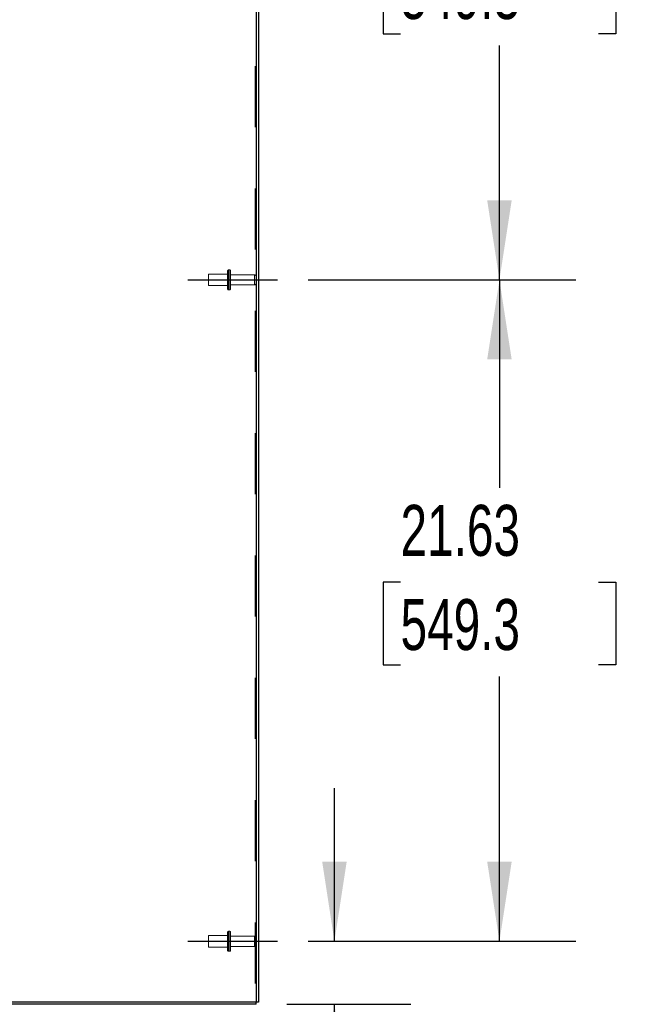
# Model space of a CAD drawing. Header units: inches. Extents: x 0.2 to 10.8, y 0.2 to 8.2.
# Tile 152 of 171: x 6.5 to 7.5, y 3 to 4.6. Entities that reach past the tile are written whole.
import ezdxf

# ---------------------------------------------------------------- set-up
doc = ezdxf.new("R2010")
doc.units = ezdxf.units.IN
doc.header["$MEASUREMENT"] = 0
doc.linetypes.add('CENTERX2', pattern=[0.8, 0.5, -0.1, 0.1, -0.1])
doc.linetypes.add('HIDDEN', pattern=[0.075, 0.05, -0.025])
for name, color, linetype in [('CENTER', 40, 'CENTERX2'), ('DIMENSIONS', 140, 'Continuous'), ('SLD-0', 179, 'Continuous')]:
    doc.layers.add(name, color=color, linetype=linetype)
doc.styles.add('SLDTEXTSTYLE0', font='TXT', dxfattribs={"width": 0.7})
doc.dimstyles.new('SLDDIMSTYLE0', dxfattribs={"dimtxt": 0.084961, "dimasz": 0.13, "dimexe": 0, "dimexo": 0.0625, "dimgap": 0.02124, "dimtad": 0, "dimtih": 1, "dimtoh": 1, "dimlfac": 20, "dimrnd": 1e-09, "dimzin": 12, "dimdsep": 46, "dimtxsty": 'SLDTEXTSTYLE0', "dimsah": 1, "dimcen": 0.09, "dimadec": 0, "dimazin": 3, "dimtfac": 1, "dimtofl": 0, "dimtmove": 0, "dimatfit": 3, "dimfxl": 0, "dimfrac": 2, "dimtolj": 1, "dimtzin": 12, "dimarcsym": 0})
doc.dimstyles.new('SLDDIMSTYLE1', dxfattribs={"dimtxt": 0.084961, "dimasz": 0.13, "dimexe": 0, "dimexo": 0.0625, "dimgap": 0.02124, "dimtad": 0, "dimtih": 1, "dimtoh": 1, "dimlfac": 20, "dimrnd": 1e-09, "dimzin": 12, "dimdsep": 46, "dimtxsty": 'SLDTEXTSTYLE0', "dimsah": 1, "dimcen": 0.09, "dimadec": 0, "dimazin": 3, "dimtfac": 1, "dimtmove": 0, "dimatfit": 0, "dimfxl": 0, "dimfrac": 2, "dimtolj": 1, "dimtzin": 12, "dimarcsym": 0})

# ---------------------------------------------------------------- blocks, each defined once
blk = doc.blocks.new('_D_16')
at = {"layer": 'DIMENSIONS'}
for p, q in [((6.9763, 3.1408), (6.9763, 3.3908)), ((6.9332, 3.1408), (7.1013, 3.1408)), ((6.8986, 3.0377), (7.1013, 3.0377)), ((6.9763, 2.8003), (6.9763, 3.0377)), ((7.0206, 2.8003), (6.9763, 2.8003)), ((7.1738, 2.8003), (7.1453, 2.8003)), ((7.1453, 2.8003), (7.1453, 2.6653)), ((7.4263, 2.8003), (7.4548, 2.8003)), ((7.4548, 2.8003), (7.4548, 2.6653)), ((7.1453, 2.6653), (7.1738, 2.6653)), ((7.4548, 2.6653), (7.4263, 2.6653))]:
    blk.add_line(p, q, dxfattribs=at)
for points in [[(6.9763, 3.1408), (6.9963, 3.2708), (6.9563, 3.2708)], [(6.9763, 3.0377), (6.9563, 2.9077), (6.9963, 2.9077)]]:
    blk.add_solid(points, dxfattribs=at)
at = {"layer": 'DIMENSIONS', "char_height": 0.08333, "attachment_point": 1, "style": 'SLDTEXTSTYLE0'}
for s, insert in [('2.06', (7.1738, 2.9268)), ('52.3', (7.1738, 2.7727))]:
    blk.add_mtext(s, dxfattribs=dict(at, insert=insert))
blk = doc.blocks.new('_D_17')
at = {"layer": 'DIMENSIONS'}
for p, q in [((6.9332, 4.222), (7.3709, 4.222)), ((7.2459, 4.222), (7.2459, 3.8818)), ((7.0843, 3.7278), (7.0558, 3.7278)), ((7.0558, 3.7278), (7.0558, 3.5927)), ((7.4075, 3.7278), (7.436, 3.7278)), ((7.436, 3.7278), (7.436, 3.5927)), ((7.0558, 3.5927), (7.0843, 3.5927)), ((7.436, 3.5927), (7.4075, 3.5927)), ((7.2459, 3.1408), (7.2459, 3.5737)), ((6.9332, 3.1408), (7.3709, 3.1408))]:
    blk.add_line(p, q, dxfattribs=at)
for points in [[(7.2459, 4.222), (7.2259, 4.092), (7.2659, 4.092)], [(7.2459, 3.1408), (7.2659, 3.2708), (7.2259, 3.2708)]]:
    blk.add_solid(points, dxfattribs=at)
at = {"layer": 'DIMENSIONS', "char_height": 0.08333, "attachment_point": 1, "style": 'SLDTEXTSTYLE0'}
for s, insert in [('21.63', (7.0843, 3.8542)), ('549.3', (7.0843, 3.7002))]:
    blk.add_mtext(s, dxfattribs=dict(at, insert=insert))
blk = doc.blocks.new('_D_18')
at = {"layer": 'DIMENSIONS'}
for p, q in [((6.9332, 5.3033), (7.3709, 5.3033)), ((7.2459, 5.3033), (7.2459, 4.9135)), ((7.0843, 4.7594), (7.0558, 4.7594)), ((7.0558, 4.7594), (7.0558, 4.6244)), ((7.4075, 4.7594), (7.436, 4.7594)), ((7.436, 4.7594), (7.436, 4.6244)), ((7.0558, 4.6244), (7.0843, 4.6244)), ((7.436, 4.6244), (7.4075, 4.6244)), ((7.2459, 4.222), (7.2459, 4.6054)), ((6.9332, 4.222), (7.3709, 4.222))]:
    blk.add_line(p, q, dxfattribs=at)
for points in [[(7.2459, 5.3033), (7.2259, 5.1733), (7.2659, 5.1733)], [(7.2459, 4.222), (7.2659, 4.352), (7.2259, 4.352)]]:
    blk.add_solid(points, dxfattribs=at)
at = {"layer": 'DIMENSIONS', "char_height": 0.08333, "attachment_point": 1, "style": 'SLDTEXTSTYLE0'}
for s, insert in [('21.63', (7.0843, 4.8859)), ('549.3', (7.0843, 4.7318))]:
    blk.add_mtext(s, dxfattribs=dict(at, insert=insert))

msp = doc.modelspace()

# ---------------------------------------------------------------- linework, layer by layer
at = {"layer": 'CENTER'}
for p, q in [((6.7367398, 4.2220208), (6.8832047, 4.2220208)), ((6.7367398, 3.1407708), (6.8832047, 3.1407708))]:
    msp.add_line(p, q, dxfattribs=at)
at = {"layer": 'SLD-0', "linetype": 'HIDDEN', "lineweight": 18}
for p, q in [((6.8467742, 5.7714913), (6.8467742, 3.0413208)), ((6.8467742, 5.7714913), (6.8467742, 3.0413208)), ((6.8017242, 4.2367708), (6.8017242, 4.2220208)), ((6.8052242, 4.2382708), (6.8032242, 4.2382708)), ((6.8032242, 4.2381817), (6.8032242, 4.2058598)), ((6.8032242, 4.2381817), (6.8032242, 4.2058598)), ((6.8052242, 4.2381817), (6.8052242, 4.2058598)), ((6.8052242, 4.2381817), (6.8052242, 4.2058598)), ((6.8067242, 4.2367708), (6.8067242, 4.2220208)), ((6.7704742, 4.2313958), (6.7704742, 4.2220208)), ((6.8017242, 4.2313958), (6.7704742, 4.2313958)), ((6.7704742, 4.2220208), (6.7704742, 4.2126458)), ((6.8017242, 4.2220208), (6.8017242, 4.2072708)), ((6.8455742, 4.2303208), (6.8067242, 4.2303208)), ((6.8067242, 4.2220208), (6.8067242, 4.2072708)), ((6.8455742, 4.2302976), (6.8455742, 4.213744)), ((6.8455742, 4.2302976), (6.8455742, 4.213744)), ((6.7704742, 4.2126458), (6.8017242, 4.2126458)), ((6.8032242, 4.2057708), (6.8052242, 4.2057708)), ((6.8067242, 4.2137208), (6.8455742, 4.2137208)), ((6.8017242, 3.1555208), (6.8017242, 3.1407708)), ((6.8052242, 3.1570208), (6.8032242, 3.1570208)), ((6.8032242, 3.1569317), (6.8032242, 3.1246098)), ((6.8032242, 3.1569317), (6.8032242, 3.1246098)), ((6.8032242, 3.1569317), (6.8032242, 3.1246098)), ((6.8052242, 3.1569317), (6.8052242, 3.1246098)), ((6.8052242, 3.1569317), (6.8052242, 3.1246098)), ((6.8052242, 3.1569317), (6.8052242, 3.1246098)), ((6.8067242, 3.1555208), (6.8067242, 3.1407708)), ((6.7704742, 3.1501458), (6.7704742, 3.1407708)), ((6.8017242, 3.1501458), (6.7704742, 3.1501458)), ((6.7704742, 3.1407708), (6.7704742, 3.1313958)), ((6.8017242, 3.1407708), (6.8017242, 3.1260208)), ((6.8455742, 3.1490708), (6.8067242, 3.1490708)), ((6.8067242, 3.1407708), (6.8067242, 3.1260208)), ((6.8455742, 3.1490476), (6.8455742, 3.132494)), ((6.8455742, 3.1490476), (6.8455742, 3.132494)), ((6.8455742, 3.1490476), (6.8455742, 3.132494)), ((6.7704742, 3.1313958), (6.8017242, 3.1313958)), ((6.8032242, 3.1245208), (6.8052242, 3.1245208)), ((6.8067242, 3.1324708), (6.8455742, 3.1324708))]:
    msp.add_line(p, q, dxfattribs=at)
at = {"layer": 'SLD-0', "linetype": 'Continuous', "lineweight": 25}
for p, q in [((6.8485742, 5.7723306), (6.8485742, 3.0413208)), ((6.8521742, 5.7729026), (6.8521742, 3.0413208)), ((6.8485742, 3.0377208), (6.0690178, 3.0377208)), ((6.8485742, 3.0413208), (6.0690198, 3.0413208)), ((6.8485742, 3.0377208), (6.8485742, 3.0413208)), ((6.8521742, 3.0413208), (6.8485742, 3.0413208))]:
    msp.add_line(p, q, dxfattribs=at)
at = {"layer": 'SLD-0', "linetype": 'HIDDEN', "lineweight": 18}
for centre, radius, start, end in [((6.8032242, 4.2367708), 0.0015, 90, 180), ((6.8052242, 4.2367708), 0.0015, 0, 90), ((6.8455742, 4.2273208), 0.003, 0, 90), ((6.8032242, 4.2072708), 0.0015, 180, 270), ((6.8052242, 4.2072708), 0.0015, 270, 0), ((6.8455742, 4.2167208), 0.003, 270, 0), ((6.8032242, 3.1555208), 0.0015, 90, 180), ((6.8052242, 3.1555208), 0.0015, 0, 90), ((6.8455742, 3.1460708), 0.003, 0, 90), ((6.8032242, 3.1260208), 0.0015, 180, 270), ((6.8052242, 3.1260208), 0.0015, 270, 0), ((6.8455742, 3.1354708), 0.003, 270, 0)]:
    msp.add_arc(centre, radius, start, end, dxfattribs=at)

# ---------------------------------------------------------------- dimensions: what is measured, and where the dimension line sits
at = {"layer": 'DIMENSIONS'}
for base, p1, p2, dimstyle, picture, middle in [((7.2458974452, 5.3032707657), (6.8832047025, 4.2220207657), (6.8832047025, 5.3032707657), 'SLDDIMSTYLE0', '_D_18', (7.2458974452, 4.7594474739)), ((7.2458974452, 4.2220207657), (6.8832047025, 3.1407707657), (6.8832047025, 4.2220207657), 'SLDDIMSTYLE0', '_D_17', (7.2458974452, 3.7277784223)), ((6.9762937, 3.0377208), (6.8832047, 3.1407708), (6.8485742, 3.0377208), 'SLDDIMSTYLE1', '_D_16', (6.9762937, 2.8003291))]:
    dim = msp.add_linear_dim(base=base, p1=p1, p2=p2, angle=90, dimstyle=dimstyle, dxfattribs=at)
    dim.commit()
    dim.dimension.update_dxf_attribs({"geometry": picture, "text_midpoint": middle, "dimtype": 160})

doc.saveas('drawing.dxf')
